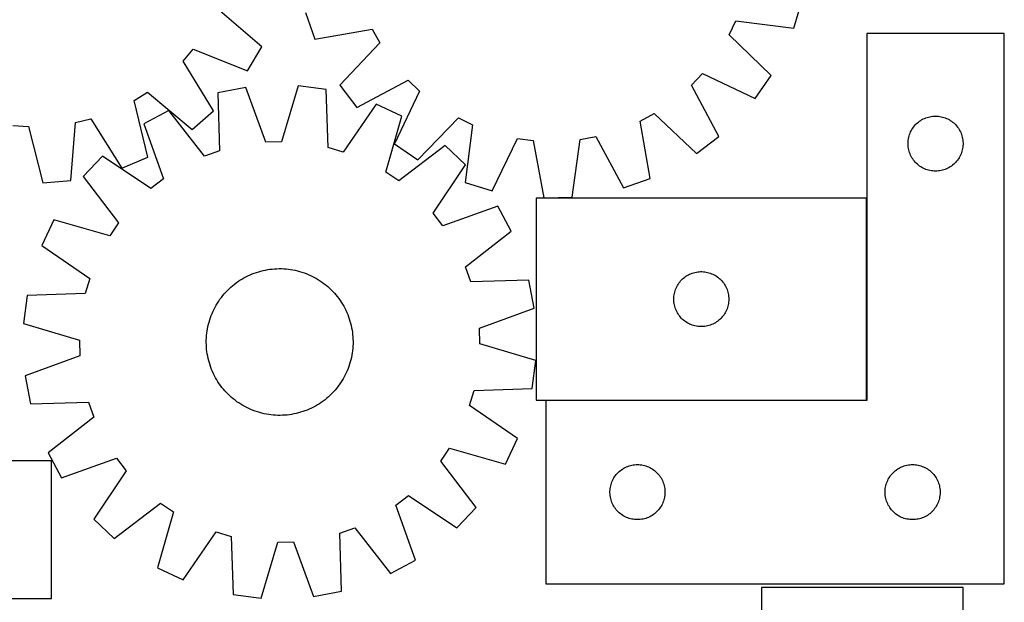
# Model space of a CAD drawing. Header units: millimetres. Extents: x 7 to 1493, y 7 to 2993.
# Tile 8 of 12: x 957 to 1493, y 2111 to 2429. Entities that reach past the tile are written whole.
import ezdxf

# ---------------------------------------------------------------- set-up
doc = ezdxf.new("R2010")
doc.units = ezdxf.units.MM
doc.layers.add('COMMON', color=5, linetype='CONTINUOUS', true_color=0x0000ff)
doc.layers.add('CUT', color=7, linetype='CONTINUOUS', true_color=0x000000)

msp = doc.modelspace()

# ---------------------------------------------------------------- linework, layer by layer
at = {"layer": 'COMMON'}
for p, q in [((1418.337228, 2221.231314), (1418.337228, 2331.231314)), ((1243.437228, 2221.131313), (1418.237227, 2221.131313))]:
    msp.add_line(p, q, dxfattribs=at)
at = {"layer": 'CUT'}
for p, q in [((1378.660507, 2423.92605), (1383.081485, 2438.663265)), ((1088.718314, 2413.843833), (1064.543314, 2434.448302)), ((1112.503271, 2432.516276), (1117.588942, 2417.995033)), ((1343.441303, 2420.281283), (1347.159453, 2428.007519)), ((1347.159453, 2428.007519), (1378.660507, 2423.92605)), ((1117.588942, 2417.995033), (1148.872146, 2423.502834)), ((1148.872146, 2423.502834), (1152.937329, 2415.953419)), ((1493.437228, 2421.031313), (1418.437228, 2421.031313)), ((1418.437228, 2421.031313), (1418.437228, 2221.031313)), ((1493.437228, 2121.031313), (1493.437228, 2421.031313)), ((1152.937329, 2415.953419), (1131.119496, 2392.867559)), ((1366.285013, 2398.210043), (1343.441303, 2420.281283)), ((1045.748429, 2405.917282), (1051.274227, 2412.47357)), ((1051.274227, 2412.47357), (1080.765158, 2400.672733)), ((1080.765158, 2400.672733), (1088.718314, 2413.843833)), ((1062.373089, 2378.850781), (1045.748429, 2405.917282)), ((1140.443567, 2380.628595), (1168.493659, 2395.533867)), ((1168.493659, 2395.533867), (1174.692774, 2389.610157)), ((1322.904615, 2392.97723), (1328.828325, 2399.176346)), ((1328.828325, 2399.176346), (1357.526364, 2385.560276)), ((1357.526364, 2385.560276), (1366.285013, 2398.210043)), ((1019.05686, 2384.590608), (1026.338211, 2389.118443)), ((1026.338211, 2389.118443), (1050.739094, 2368.781982)), ((1079.864074, 2391.64173), (1064.748044, 2388.771856)), ((1064.748044, 2388.771856), (1065.542907, 2357.01744)), ((1090.762572, 2361.805552), (1079.864074, 2391.64173)), ((1108.389611, 2392.513274), (1099.332917, 2362.067403)), ((1123.652649, 2390.571575), (1108.389611, 2392.513274)), ((1124.797851, 2358.827863), (1123.652649, 2390.571575)), ((1131.119496, 2392.867559), (1140.443567, 2380.628595)), ((1174.692774, 2389.610157), (1161.076705, 2360.912119)), ((1337.809887, 2364.927139), (1322.904615, 2392.97723)), ((1026.503842, 2353.711534), (1019.05686, 2384.590608)), ((1037.887968, 2379.128093), (1024.398609, 2371.727571)), ((1057.472942, 2354.120023), (1037.887968, 2379.128093)), ((1050.739094, 2368.781982), (1062.373089, 2378.850781)), ((1151.051369, 2382.585587), (1133.029649, 2356.428516)), ((1164.967363, 2376.022384), (1151.051369, 2382.585587)), ((987.081365, 2372.555884), (995.40552, 2374.61205)), ((995.40552, 2374.61205), (1012.327826, 2347.730639)), ((1156.247168, 2345.478433), (1164.967363, 2376.022384)), ((1173.726472, 2352.153469), (1195.797712, 2374.99718)), ((1195.797712, 2374.99718), (1203.523948, 2371.279029)), ((1294.935649, 2373.355718), (1302.485063, 2377.4209)), ((1300.44345, 2342.072513), (1294.935649, 2373.355718)), ((1302.485063, 2377.4209), (1325.570923, 2355.603067)), ((1446.034946, 2372.298292), (1446.628086, 2372.79311)), ((1446.628086, 2372.79311), (1447.245912, 2373.256738)), ((1447.245912, 2373.256738), (1447.886785, 2373.687946)), ((1447.886785, 2373.687946), (1448.549007, 2374.085592)), ((1448.549007, 2374.085592), (1449.230821, 2374.448619)), ((1449.230821, 2374.448619), (1449.930419, 2374.776067)), ((1449.930419, 2374.776067), (1450.645947, 2375.067065)), ((1450.645947, 2375.067065), (1451.375506, 2375.320844)), ((1451.375506, 2375.320844), (1452.117161, 2375.536729)), ((1452.117161, 2375.536729), (1452.868947, 2375.714148)), ((1452.868947, 2375.714148), (1453.628869, 2375.852631)), ((1453.628869, 2375.852631), (1454.394913, 2375.951811)), ((1454.394913, 2375.951811), (1455.165047, 2376.011424)), ((1455.165047, 2376.011424), (1455.937228, 2376.031313)), ((1455.937228, 2376.031313), (1456.709409, 2376.011424)), ((1456.709409, 2376.011424), (1457.479543, 2375.951811)), ((1457.479543, 2375.951811), (1458.245587, 2375.852631)), ((1458.245587, 2375.852631), (1459.005509, 2375.714148)), ((1459.005509, 2375.714148), (1459.757295, 2375.536729)), ((1459.757295, 2375.536729), (1460.498951, 2375.320844)), ((1460.498951, 2375.320844), (1461.228509, 2375.067065)), ((1461.228509, 2375.067065), (1461.944037, 2374.776067)), ((1461.944037, 2374.776067), (1462.643635, 2374.448619)), ((1462.643635, 2374.448619), (1463.325449, 2374.085592)), ((1463.325449, 2374.085592), (1463.987671, 2373.687946)), ((1463.987671, 2373.687946), (1464.628545, 2373.256738)), ((1464.628545, 2373.256738), (1465.24637, 2372.79311)), ((1465.24637, 2372.79311), (1465.83951, 2372.298292)), ((952.951928, 2370.991154), (961.50406, 2370.374378)), ((961.50406, 2370.374378), (969.291317, 2339.579356)), ((984.621708, 2340.886896), (987.081365, 2372.555884)), ((1024.398609, 2371.727571), (1034.967223, 2341.772953)), ((1203.523948, 2371.279029), (1199.442478, 2339.777976)), ((1442.042369, 2366.682231), (1442.351694, 2367.390029)), ((1442.351694, 2367.390029), (1442.697046, 2368.080964)), ((1442.697046, 2368.080964), (1443.077509, 2368.753205)), ((1443.077509, 2368.753205), (1443.492073, 2369.404969)), ((1443.492073, 2369.404969), (1443.939639, 2370.034527)), ((1443.939639, 2370.034527), (1444.419021, 2370.640211)), ((1444.419021, 2370.640211), (1444.928948, 2371.220413)), ((1444.928948, 2371.220413), (1445.468066, 2371.773596)), ((1445.468066, 2371.773596), (1446.034946, 2372.298292)), ((1465.83951, 2372.298292), (1466.40639, 2371.773596)), ((1466.40639, 2371.773596), (1466.945509, 2371.220413)), ((1466.945509, 2371.220413), (1467.455435, 2370.640211)), ((1467.455435, 2370.640211), (1467.934817, 2370.034527)), ((1467.934817, 2370.034527), (1468.382383, 2369.404969)), ((1468.382383, 2369.404969), (1468.796947, 2368.753205)), ((1468.796947, 2368.753205), (1469.17741, 2368.080964)), ((1469.17741, 2368.080964), (1469.522762, 2367.390029)), ((1469.522762, 2367.390029), (1469.832088, 2366.682231)), ((1099.332917, 2362.067403), (1090.762572, 2361.805552)), ((1214.179693, 2335.356998), (1228.111595, 2363.903046)), ((1228.111595, 2363.903046), (1236.608654, 2362.754413)), ((1236.608654, 2362.754413), (1242.461306, 2331.533887)), ((1257.843388, 2331.883337), (1262.2722, 2363.337436)), ((1262.2722, 2363.337436), (1270.70833, 2364.870757)), ((1270.70833, 2364.870757), (1285.922207, 2336.986842)), ((1325.570923, 2355.603067), (1337.809887, 2364.927139)), ((1440.942201, 2361.417532), (1440.981965, 2362.188945)), ((1440.981965, 2362.188945), (1441.061388, 2362.957288)), ((1441.061388, 2362.957288), (1441.180259, 2363.720524)), ((1441.180259, 2363.720524), (1441.338262, 2364.476629)), ((1441.338262, 2364.476629), (1441.53498, 2365.223598)), ((1441.53498, 2365.223598), (1441.76989, 2365.959449)), ((1441.76989, 2365.959449), (1442.042369, 2366.682231)), ((1469.832088, 2366.682231), (1470.104566, 2365.959449)), ((1470.104566, 2365.959449), (1470.339476, 2365.223598)), ((1470.339476, 2365.223598), (1470.536194, 2364.476629)), ((1470.536194, 2364.476629), (1470.694197, 2363.720524)), ((1470.694197, 2363.720524), (1470.813068, 2362.957288)), ((1470.813068, 2362.957288), (1470.892491, 2362.188945)), ((1470.892491, 2362.188945), (1470.932255, 2361.417532)), ((1065.542907, 2357.01744), (1057.472942, 2354.120023)), ((1133.029649, 2356.428516), (1124.797851, 2358.827863)), ((1161.076705, 2360.912119), (1173.726472, 2352.153469)), ((1188.557288, 2359.960588), (1163.334635, 2340.652752)), ((1199.764044, 2349.418332), (1188.557288, 2359.960588)), ((1440.942201, 2360.645094), (1440.942201, 2361.417532)), ((1440.981965, 2359.873681), (1440.942201, 2360.645094)), ((1441.061388, 2359.105338), (1440.981965, 2359.873681)), ((1441.180259, 2358.342102), (1441.061388, 2359.105338)), ((1441.338262, 2357.585997), (1441.180259, 2358.342102)), ((1441.53498, 2356.839028), (1441.338262, 2357.585997)), ((1441.76989, 2356.103177), (1441.53498, 2356.839028)), ((1470.339476, 2356.839028), (1470.104566, 2356.103177)), ((1470.536194, 2357.585997), (1470.339476, 2356.839028)), ((1470.694197, 2358.342102), (1470.536194, 2357.585997)), ((1470.813068, 2359.105338), (1470.694197, 2358.342102)), ((1470.892491, 2359.873681), (1470.813068, 2359.105338)), ((1470.932255, 2360.645094), (1470.892491, 2359.873681)), ((1470.932255, 2361.417532), (1470.932255, 2360.645094)), ((1001.833246, 2354.255587), (991.29099, 2343.048831)), ((1028.187581, 2336.523589), (1001.833246, 2354.255587)), ((1012.327826, 2347.730639), (1026.503842, 2353.711534)), ((1442.042369, 2355.380395), (1441.76989, 2356.103177)), ((1442.351694, 2354.672597), (1442.042369, 2355.380395)), ((1442.697046, 2353.981662), (1442.351694, 2354.672597)), ((1443.077509, 2353.309421), (1442.697046, 2353.981662)), ((1443.492073, 2352.657657), (1443.077509, 2353.309421)), ((1443.939639, 2352.028099), (1443.492073, 2352.657657)), ((1444.419021, 2351.422415), (1443.939639, 2352.028099)), ((1444.928948, 2350.842213), (1444.419021, 2351.422415)), ((1467.455435, 2351.422415), (1466.945509, 2350.842213)), ((1467.934817, 2352.028099), (1467.455435, 2351.422415)), ((1468.382383, 2352.657657), (1467.934817, 2352.028099)), ((1468.796947, 2353.309421), (1468.382383, 2352.657657)), ((1469.17741, 2353.981662), (1468.796947, 2353.309421)), ((1469.522762, 2354.672597), (1469.17741, 2353.981662)), ((1469.832088, 2355.380395), (1469.522762, 2354.672597)), ((1470.104566, 2356.103177), (1469.832088, 2355.380395)), ((1182.032046, 2323.063997), (1199.764044, 2349.418332)), ((1445.468066, 2350.28903), (1444.928948, 2350.842213)), ((1446.034946, 2349.764334), (1445.468066, 2350.28903)), ((1446.628086, 2349.269516), (1446.034946, 2349.764334)), ((1447.245912, 2348.805888), (1446.628086, 2349.269516)), ((1447.886785, 2348.37468), (1447.245912, 2348.805888)), ((1448.549007, 2347.977034), (1447.886785, 2348.37468)), ((1449.230821, 2347.614007), (1448.549007, 2347.977034)), ((1449.930419, 2347.286559), (1449.230821, 2347.614007)), ((1450.645947, 2346.995561), (1449.930419, 2347.286559)), ((1451.375506, 2346.741782), (1450.645947, 2346.995561)), ((1452.117161, 2346.525897), (1451.375506, 2346.741782)), ((1452.868947, 2346.348478), (1452.117161, 2346.525897)), ((1453.628869, 2346.209995), (1452.868947, 2346.348478)), ((1454.394913, 2346.110815), (1453.628869, 2346.209995)), ((1455.165047, 2346.051202), (1454.394913, 2346.110815)), ((1455.937228, 2346.031313), (1455.165047, 2346.051202)), ((1456.709409, 2346.051202), (1455.937228, 2346.031313)), ((1457.479543, 2346.110815), (1456.709409, 2346.051202)), ((1458.245587, 2346.209995), (1457.479543, 2346.110815)), ((1459.005509, 2346.348478), (1458.245587, 2346.209995)), ((1459.757295, 2346.525897), (1459.005509, 2346.348478)), ((1460.498951, 2346.741782), (1459.757295, 2346.525897)), ((1461.228509, 2346.995561), (1460.498951, 2346.741782)), ((1461.944037, 2347.286559), (1461.228509, 2346.995561)), ((1462.643635, 2347.614007), (1461.944037, 2347.286559)), ((1463.325449, 2347.977034), (1462.643635, 2347.614007)), ((1463.987671, 2348.37468), (1463.325449, 2347.977034)), ((1464.628545, 2348.805888), (1463.987671, 2348.37468)), ((1465.24637, 2349.269516), (1464.628545, 2348.805888)), ((1465.83951, 2349.764334), (1465.24637, 2349.269516)), ((1466.40639, 2350.28903), (1465.83951, 2349.764334)), ((1466.945509, 2350.842213), (1466.40639, 2350.28903)), ((969.291317, 2339.579356), (984.621708, 2340.886896)), ((991.29099, 2343.048831), (1010.598825, 2317.826178)), ((1034.967223, 2341.772953), (1028.187581, 2336.523589)), ((1163.334635, 2340.652752), (1156.247168, 2345.478433)), ((1285.922207, 2336.986842), (1300.44345, 2342.072513)), ((1199.442478, 2339.777976), (1214.179693, 2335.356998)), ((1418.237227, 2331.231314), (1238.237227, 2331.231314)), ((1238.237227, 2331.231314), (1238.237227, 2221.231314)), ((1242.461306, 2331.533887), (1257.843388, 2331.883337)), ((1418.237227, 2221.231314), (1418.237227, 2331.231314)), ((1217.236028, 2326.852969), (1187.28141, 2316.284354)), ((1224.63655, 2313.363609), (1217.236028, 2326.852969)), ((975.229194, 2319.458907), (968.66599, 2305.542912)), ((1005.773145, 2310.738712), (975.229194, 2319.458907)), ((1187.28141, 2316.284354), (1182.032046, 2323.063997)), ((1010.598825, 2317.826178), (1005.773145, 2310.738712)), ((1199.62848, 2293.778636), (1224.63655, 2313.363609)), ((968.66599, 2305.542912), (994.823062, 2287.521193)), ((1089.381961, 2291.84636), (1090.610629, 2292.109764)), ((1090.610629, 2292.109764), (1091.846965, 2292.334445)), ((1091.846965, 2292.334445), (1093.089748, 2292.52018)), ((1093.089748, 2292.52018), (1094.337751, 2292.666787)), ((1094.337751, 2292.666787), (1095.589744, 2292.774122)), ((1095.589744, 2292.774122), (1096.844491, 2292.842077)), ((1096.844491, 2292.842077), (1098.100753, 2292.870586)), ((1098.100753, 2292.870586), (1099.35729, 2292.85962)), ((1099.35729, 2292.85962), (1100.612863, 2292.809192)), ((1100.612863, 2292.809192), (1101.866233, 2292.71935)), ((1101.866233, 2292.71935), (1103.116162, 2292.590182)), ((1103.116162, 2292.590182), (1104.361417, 2292.421818)), ((1104.361417, 2292.421818), (1105.600769, 2292.214422)), ((1105.600769, 2292.214422), (1106.832995, 2291.968199)), ((1202.525897, 2285.70867), (1199.62848, 2293.778636)), ((994.823062, 2287.521193), (992.423715, 2279.289394)), ((1076.711677, 2286.494217), (1077.778482, 2287.158245)), ((1077.778482, 2287.158245), (1078.865619, 2287.788437)), ((1078.865619, 2287.788437), (1079.972013, 2288.384169)), ((1079.972013, 2288.384169), (1081.096575, 2288.944856)), ((1081.096575, 2288.944856), (1082.238193, 2289.469942)), ((1082.238193, 2289.469942), (1083.39574, 2289.958909)), ((1083.39574, 2289.958909), (1084.568076, 2290.411277)), ((1084.568076, 2290.411277), (1085.754042, 2290.826597)), ((1085.754042, 2290.826597), (1086.952469, 2291.204459)), ((1086.952469, 2291.204459), (1088.162173, 2291.544492)), ((1088.162173, 2291.544492), (1089.381961, 2291.84636)), ((1106.832995, 2291.968199), (1108.056879, 2291.683393)), ((1108.056879, 2291.683393), (1109.271214, 2291.360284)), ((1109.271214, 2291.360284), (1110.474799, 2290.999191)), ((1110.474799, 2290.999191), (1111.666449, 2290.600471)), ((1111.666449, 2290.600471), (1112.844987, 2290.164518)), ((1112.844987, 2290.164518), (1114.009249, 2289.69176)), ((1114.009249, 2289.69176), (1115.158088, 2289.182666)), ((1115.158088, 2289.182666), (1116.290368, 2288.637736)), ((1116.290368, 2288.637736), (1117.404973, 2288.05751)), ((1117.404973, 2288.05751), (1118.500803, 2287.44256)), ((1118.500803, 2287.44256), (1119.576776, 2286.793492)), ((1119.576776, 2286.793492), (1120.63183, 2286.110947)), ((1316.970248, 2286.133596), (1317.494944, 2286.700476)), ((1317.494944, 2286.700476), (1318.048127, 2287.239595)), ((1318.048127, 2287.239595), (1318.628329, 2287.749521)), ((1318.628329, 2287.749521), (1319.234013, 2288.228903)), ((1319.234013, 2288.228903), (1319.863571, 2288.676469)), ((1319.863571, 2288.676469), (1320.515335, 2289.091033)), ((1320.515335, 2289.091033), (1321.187576, 2289.471496)), ((1321.187576, 2289.471496), (1321.878511, 2289.816848)), ((1321.878511, 2289.816848), (1322.586309, 2290.126174)), ((1322.586309, 2290.126174), (1323.309091, 2290.398652)), ((1323.309091, 2290.398652), (1324.044943, 2290.633562)), ((1324.044943, 2290.633562), (1324.791911, 2290.83028)), ((1324.791911, 2290.83028), (1325.548016, 2290.988283)), ((1325.548016, 2290.988283), (1326.311252, 2291.107154)), ((1326.311252, 2291.107154), (1327.079595, 2291.186577)), ((1327.079595, 2291.186577), (1327.851008, 2291.226341)), ((1327.851008, 2291.226341), (1328.623446, 2291.226341)), ((1328.623446, 2291.226341), (1329.394859, 2291.186577)), ((1329.394859, 2291.186577), (1330.163202, 2291.107154)), ((1330.163202, 2291.107154), (1330.926438, 2290.988283)), ((1330.926438, 2290.988283), (1331.682543, 2290.83028)), ((1331.682543, 2290.83028), (1332.429512, 2290.633562)), ((1332.429512, 2290.633562), (1333.165363, 2290.398652)), ((1333.165363, 2290.398652), (1333.888145, 2290.126174)), ((1333.888145, 2290.126174), (1334.595943, 2289.816848)), ((1334.595943, 2289.816848), (1335.286878, 2289.471496)), ((1335.286878, 2289.471496), (1335.959119, 2289.091033)), ((1335.959119, 2289.091033), (1336.610883, 2288.676469)), ((1336.610883, 2288.676469), (1337.240441, 2288.228903)), ((1337.240441, 2288.228903), (1337.846125, 2287.749521)), ((1337.846125, 2287.749521), (1338.426327, 2287.239595)), ((1338.426327, 2287.239595), (1338.97951, 2286.700476)), ((1338.97951, 2286.700476), (1339.504206, 2286.133596)), ((1069.898966, 2280.957673), (1070.795225, 2281.838425)), ((1070.795225, 2281.838425), (1071.718708, 2282.690591)), ((1071.718708, 2282.690591), (1072.668502, 2283.513329)), ((1072.668502, 2283.513329), (1073.64367, 2284.305828)), ((1073.64367, 2284.305828), (1074.64325, 2285.067304)), ((1074.64325, 2285.067304), (1075.666256, 2285.797007)), ((1075.666256, 2285.797007), (1076.711677, 2286.494217)), ((1120.63183, 2286.110947), (1121.664925, 2285.395599)), ((1121.664925, 2285.395599), (1122.67504, 2284.648154)), ((1122.67504, 2284.648154), (1123.661178, 2283.869349)), ((1123.661178, 2283.869349), (1124.622368, 2283.059953)), ((1124.622368, 2283.059953), (1125.557659, 2282.220765)), ((1125.557659, 2282.220765), (1126.466129, 2281.352612)), ((1126.466129, 2281.352612), (1127.346882, 2280.456352)), ((1234.280313, 2286.503534), (1202.525897, 2285.70867)), ((1237.150186, 2271.387504), (1234.280313, 2286.503534)), ((1313.947696, 2280.793037), (1314.201475, 2281.522595)), ((1314.201475, 2281.522595), (1314.492473, 2282.238123)), ((1314.492473, 2282.238123), (1314.819921, 2282.937721)), ((1314.819921, 2282.937721), (1315.182948, 2283.619535)), ((1315.182948, 2283.619535), (1315.580594, 2284.281757)), ((1315.580594, 2284.281757), (1316.011802, 2284.92263)), ((1316.011802, 2284.92263), (1316.47543, 2285.540456)), ((1316.47543, 2285.540456), (1316.970248, 2286.133596)), ((1339.504206, 2286.133596), (1339.999024, 2285.540456)), ((1339.999024, 2285.540456), (1340.462652, 2284.92263)), ((1340.462652, 2284.92263), (1340.89386, 2284.281757)), ((1340.89386, 2284.281757), (1341.291506, 2283.619535)), ((1341.291506, 2283.619535), (1341.654533, 2282.937721)), ((1341.654533, 2282.937721), (1341.981981, 2282.238123)), ((1341.981981, 2282.238123), (1342.272979, 2281.522595)), ((1342.272979, 2281.522595), (1342.526758, 2280.793037)), ((960.680002, 2278.144193), (958.738304, 2262.881154)), ((992.423715, 2279.289394), (960.680002, 2278.144193)), ((1065.140631, 2275.123374), (1065.855979, 2276.156468)), ((1065.855979, 2276.156468), (1066.603424, 2277.166583)), ((1066.603424, 2277.166583), (1067.382229, 2278.152722)), ((1067.382229, 2278.152722), (1068.191625, 2279.113911)), ((1068.191625, 2279.113911), (1069.030813, 2280.049202)), ((1069.030813, 2280.049202), (1069.898966, 2280.957673)), ((1127.346882, 2280.456352), (1128.199048, 2279.53287)), ((1128.199048, 2279.53287), (1129.021786, 2278.583076)), ((1129.021786, 2278.583076), (1129.814284, 2277.607907)), ((1129.814284, 2277.607907), (1130.575761, 2276.608327)), ((1130.575761, 2276.608327), (1131.305464, 2275.585322)), ((1313.237227, 2276.231314), (1313.257116, 2277.003495)), ((1313.257116, 2275.459133), (1313.237227, 2276.231314)), ((1313.257116, 2277.003495), (1313.316729, 2277.773629)), ((1313.316729, 2277.773629), (1313.415909, 2278.539673)), ((1313.415909, 2278.539673), (1313.554392, 2279.299595)), ((1313.554392, 2279.299595), (1313.731811, 2280.051381)), ((1313.731811, 2280.051381), (1313.947696, 2280.793037)), ((1342.526758, 2280.793037), (1342.742643, 2280.051381)), ((1342.742643, 2280.051381), (1342.920062, 2279.299595)), ((1342.920062, 2279.299595), (1343.058546, 2278.539673)), ((1343.058546, 2278.539673), (1343.157725, 2277.773629)), ((1343.157725, 2277.773629), (1343.217338, 2277.003495)), ((1343.217338, 2277.003495), (1343.237227, 2276.231314)), ((1343.237227, 2276.231314), (1343.217338, 2275.459133)), ((1062.068912, 2269.649631), (1062.613841, 2270.781912)), ((1062.613841, 2270.781912), (1063.194068, 2271.896517)), ((1063.194068, 2271.896517), (1063.809018, 2272.992346)), ((1063.809018, 2272.992346), (1064.458086, 2274.068319)), ((1064.458086, 2274.068319), (1065.140631, 2275.123374)), ((1131.305464, 2275.585322), (1132.002674, 2274.539901)), ((1132.002674, 2274.539901), (1132.666702, 2273.473095)), ((1132.666702, 2273.473095), (1133.296893, 2272.385959)), ((1133.296893, 2272.385959), (1133.892626, 2271.279564)), ((1133.892626, 2271.279564), (1134.453312, 2270.155003)), ((1207.314009, 2260.489005), (1237.150186, 2271.387504)), ((1313.316729, 2274.688999), (1313.257116, 2275.459133)), ((1313.415909, 2273.922955), (1313.316729, 2274.688999)), ((1313.554392, 2273.163033), (1313.415909, 2273.922955)), ((1313.731811, 2272.411247), (1313.554392, 2273.163033)), ((1313.947696, 2271.669592), (1313.731811, 2272.411247)), ((1314.201475, 2270.940033), (1313.947696, 2271.669592)), ((1314.492473, 2270.224505), (1314.201475, 2270.940033)), ((1342.272979, 2270.940033), (1341.981981, 2270.224505)), ((1342.526758, 2271.669592), (1342.272979, 2270.940033)), ((1342.742643, 2272.411247), (1342.526758, 2271.669592)), ((1342.920062, 2273.163033), (1342.742643, 2272.411247)), ((1343.058546, 2273.922955), (1342.920062, 2273.163033)), ((1343.157725, 2274.688999), (1343.058546, 2273.922955)), ((1343.217338, 2275.459133), (1343.157725, 2274.688999)), ((1060.252386, 2264.966343), (1060.651106, 2266.157993)), ((1060.651106, 2266.157993), (1061.08706, 2267.33653)), ((1061.08706, 2267.33653), (1061.559818, 2268.500793)), ((1061.559818, 2268.500793), (1062.068912, 2269.649631)), ((1134.453312, 2270.155003), (1134.978398, 2269.013385)), ((1134.978398, 2269.013385), (1135.467366, 2267.855837)), ((1135.467366, 2267.855837), (1135.919733, 2266.683502)), ((1135.919733, 2266.683502), (1136.335053, 2265.497535)), ((1136.335053, 2265.497535), (1136.712916, 2264.299109)), ((1314.819921, 2269.524907), (1314.492473, 2270.224505)), ((1315.182948, 2268.843093), (1314.819921, 2269.524907)), ((1315.580594, 2268.180871), (1315.182948, 2268.843093)), ((1316.011802, 2267.539998), (1315.580594, 2268.180871)), ((1316.47543, 2266.922172), (1316.011802, 2267.539998)), ((1316.970248, 2266.329032), (1316.47543, 2266.922172)), ((1317.494944, 2265.762152), (1316.970248, 2266.329032)), ((1318.048127, 2265.223034), (1317.494944, 2265.762152)), ((1318.628329, 2264.713107), (1318.048127, 2265.223034)), ((1338.426327, 2265.223034), (1337.846125, 2264.713107)), ((1338.97951, 2265.762152), (1338.426327, 2265.223034)), ((1339.504206, 2266.329032), (1338.97951, 2265.762152)), ((1339.999024, 2266.922172), (1339.504206, 2266.329032)), ((1340.462652, 2267.539998), (1339.999024, 2266.922172)), ((1340.89386, 2268.180871), (1340.462652, 2267.539998)), ((1341.291506, 2268.843093), (1340.89386, 2268.180871)), ((1341.654533, 2269.524907), (1341.291506, 2268.843093)), ((1341.981981, 2270.224505), (1341.654533, 2269.524907)), ((958.738304, 2262.881154), (989.184175, 2253.82446)), ((1058.82976, 2258.85296), (1059.037156, 2260.092313)), ((1059.037156, 2260.092313), (1059.283378, 2261.324539)), ((1059.283378, 2261.324539), (1059.568185, 2262.548423)), ((1059.568185, 2262.548423), (1059.891294, 2263.762757)), ((1059.891294, 2263.762757), (1060.252386, 2264.966343)), ((1136.712916, 2264.299109), (1137.052949, 2263.089404)), ((1137.052949, 2263.089404), (1137.354817, 2261.869616)), ((1137.354817, 2261.869616), (1137.618221, 2260.640948)), ((1137.618221, 2260.640948), (1137.842901, 2259.404613)), ((1207.575859, 2251.918661), (1207.314009, 2260.489005)), ((1319.234013, 2264.233725), (1318.628329, 2264.713107)), ((1319.863571, 2263.786159), (1319.234013, 2264.233725)), ((1320.515335, 2263.371595), (1319.863571, 2263.786159)), ((1321.187576, 2262.991132), (1320.515335, 2263.371595)), ((1321.878511, 2262.64578), (1321.187576, 2262.991132)), ((1322.586309, 2262.336454), (1321.878511, 2262.64578)), ((1323.309091, 2262.063976), (1322.586309, 2262.336454)), ((1324.044943, 2261.829066), (1323.309091, 2262.063976)), ((1324.791911, 2261.632348), (1324.044943, 2261.829066)), ((1325.548016, 2261.474345), (1324.791911, 2261.632348)), ((1326.311252, 2261.355474), (1325.548016, 2261.474345)), ((1327.079595, 2261.276051), (1326.311252, 2261.355474)), ((1327.851008, 2261.236287), (1327.079595, 2261.276051)), ((1328.623446, 2261.236287), (1327.851008, 2261.236287)), ((1329.394859, 2261.276051), (1328.623446, 2261.236287)), ((1330.163202, 2261.355474), (1329.394859, 2261.276051)), ((1330.926438, 2261.474345), (1330.163202, 2261.355474)), ((1331.682543, 2261.632348), (1330.926438, 2261.474345)), ((1332.429512, 2261.829066), (1331.682543, 2261.632348)), ((1333.165363, 2262.063976), (1332.429512, 2261.829066)), ((1333.888145, 2262.336454), (1333.165363, 2262.063976)), ((1334.595943, 2262.64578), (1333.888145, 2262.336454)), ((1335.286878, 2262.991132), (1334.595943, 2262.64578)), ((1335.959119, 2263.371595), (1335.286878, 2262.991132)), ((1336.610883, 2263.786159), (1335.959119, 2263.371595)), ((1337.240441, 2264.233725), (1336.610883, 2263.786159)), ((1337.846125, 2264.713107), (1337.240441, 2264.233725)), ((1058.391957, 2253.848834), (1058.442386, 2255.104407)), ((1058.442386, 2255.104407), (1058.532228, 2256.357776)), ((1058.532228, 2256.357776), (1058.661395, 2257.607705)), ((1058.661395, 2257.607705), (1058.82976, 2258.85296)), ((1137.842901, 2259.404613), (1138.028637, 2258.16183)), ((1138.028637, 2258.16183), (1138.175244, 2256.913826)), ((1138.175244, 2256.913826), (1138.282578, 2255.661833)), ((1138.282578, 2255.661833), (1138.350533, 2254.407087)), ((989.184175, 2253.82446), (989.446026, 2245.254116)), ((1058.380992, 2252.592296), (1058.391957, 2253.848834)), ((1058.409501, 2251.336034), (1058.380992, 2252.592296)), ((1058.477456, 2250.081288), (1058.409501, 2251.336034)), ((1058.58479, 2248.829295), (1058.477456, 2250.081288)), ((1138.227806, 2249.385345), (1138.098639, 2248.135416)), ((1138.317649, 2250.638714), (1138.227806, 2249.385345)), ((1138.368077, 2251.894287), (1138.317649, 2250.638714)), ((1138.350533, 2254.407087), (1138.379042, 2253.150825)), ((1138.379042, 2253.150825), (1138.368077, 2251.894287)), ((1238.02173, 2242.861967), (1207.575859, 2251.918661)), ((989.446026, 2245.254116), (959.609848, 2234.355617)), ((1058.731397, 2247.581291), (1058.58479, 2248.829295)), ((1058.917133, 2246.338508), (1058.731397, 2247.581291)), ((1059.141814, 2245.102173), (1058.917133, 2246.338508)), ((1059.405218, 2243.873505), (1059.141814, 2245.102173)), ((1059.707085, 2242.653717), (1059.405218, 2243.873505)), ((1137.476656, 2244.418582), (1137.19185, 2243.194698)), ((1137.722879, 2245.650808), (1137.476656, 2244.418582)), ((1137.930274, 2246.890161), (1137.722879, 2245.650808)), ((1138.098639, 2248.135416), (1137.930274, 2246.890161)), ((1060.047118, 2241.444012), (1059.707085, 2242.653717)), ((1060.424981, 2240.245586), (1060.047118, 2241.444012)), ((1060.840301, 2239.059619), (1060.424981, 2240.245586)), ((1061.292668, 2237.887284), (1060.840301, 2239.059619)), ((1135.672974, 2238.406591), (1135.200217, 2237.242328)), ((1136.108928, 2239.585128), (1135.672974, 2238.406591)), ((1136.507648, 2240.776778), (1136.108928, 2239.585128)), ((1136.868741, 2241.980364), (1136.507648, 2240.776778)), ((1137.19185, 2243.194698), (1136.868741, 2241.980364)), ((1236.080032, 2227.598928), (1238.02173, 2242.861967)), ((959.609848, 2234.355617), (962.479721, 2219.239587)), ((1061.781636, 2236.729736), (1061.292668, 2237.887284)), ((1062.306722, 2235.588118), (1061.781636, 2236.729736)), ((1062.867408, 2234.463557), (1062.306722, 2235.588118)), ((1063.463141, 2233.357162), (1062.867408, 2234.463557)), ((1064.093332, 2232.270026), (1063.463141, 2233.357162)), ((1133.565967, 2233.846604), (1132.951016, 2232.750775)), ((1134.146193, 2234.961209), (1133.565967, 2233.846604)), ((1134.691122, 2236.09349), (1134.146193, 2234.961209)), ((1135.200217, 2237.242328), (1134.691122, 2236.09349)), ((1064.757361, 2231.20322), (1064.093332, 2232.270026)), ((1065.45457, 2230.157799), (1064.757361, 2231.20322)), ((1066.184274, 2229.134794), (1065.45457, 2230.157799)), ((1066.94575, 2228.135214), (1066.184274, 2229.134794)), ((1067.738248, 2227.160045), (1066.94575, 2228.135214)), ((1130.15661, 2228.576538), (1129.377806, 2227.590399)), ((1130.904056, 2229.586653), (1130.15661, 2228.576538)), ((1131.619404, 2230.619747), (1130.904056, 2229.586653)), ((1132.301948, 2231.674802), (1131.619404, 2230.619747)), ((1132.951016, 2232.750775), (1132.301948, 2231.674802)), ((1068.560986, 2226.210251), (1067.738248, 2227.160045)), ((1069.413152, 2225.286769), (1068.560986, 2226.210251)), ((1070.293905, 2224.390509), (1069.413152, 2225.286769)), ((1071.202375, 2223.522356), (1070.293905, 2224.390509)), ((1072.137667, 2222.683168), (1071.202375, 2223.522356)), ((1073.098856, 2221.873772), (1072.137667, 2222.683168)), ((1125.041326, 2223.05253), (1124.091532, 2222.229792)), ((1125.964809, 2223.904696), (1125.041326, 2223.05253)), ((1126.861069, 2224.785448), (1125.964809, 2223.904696)), ((1127.729221, 2225.693919), (1126.861069, 2224.785448)), ((1128.56841, 2226.62921), (1127.729221, 2225.693919)), ((1129.377806, 2227.590399), (1128.56841, 2226.62921)), ((1201.936972, 2218.221928), (1204.33632, 2226.453727)), ((1204.33632, 2226.453727), (1236.080032, 2227.598928)), ((962.479721, 2219.239587), (994.234138, 2220.034451)), ((994.234138, 2220.034451), (997.131555, 2211.964485)), ((1074.084995, 2221.094967), (1073.098856, 2221.873772)), ((1075.09511, 2220.347522), (1074.084995, 2221.094967)), ((1076.128204, 2219.632174), (1075.09511, 2220.347522)), ((1077.183258, 2218.949629), (1076.128204, 2219.632174)), ((1078.259231, 2218.300561), (1077.183258, 2218.949629)), ((1079.355061, 2217.685611), (1078.259231, 2218.300561)), ((1080.469666, 2217.105385), (1079.355061, 2217.685611)), ((1081.601947, 2216.560456), (1080.469666, 2217.105385)), ((1116.788021, 2217.358952), (1115.66346, 2216.798265)), ((1117.894416, 2217.954684), (1116.788021, 2217.358952)), ((1118.981552, 2218.584876), (1117.894416, 2217.954684)), ((1120.048357, 2219.248904), (1118.981552, 2218.584876)), ((1121.093778, 2219.946114), (1120.048357, 2219.248904)), ((1122.116784, 2220.675817), (1121.093778, 2219.946114)), ((1123.116364, 2221.437293), (1122.116784, 2220.675817)), ((1124.091532, 2222.229792), (1123.116364, 2221.437293)), ((1228.094044, 2200.200209), (1201.936972, 2218.221928)), ((1238.237227, 2221.231314), (1418.237227, 2221.231314)), ((1418.437228, 2221.031313), (1243.437228, 2221.031313)), ((1243.437228, 2221.031313), (1243.437228, 2121.031313)), ((997.131555, 2211.964485), (972.123485, 2192.379512)), ((1082.750785, 2216.051361), (1081.601947, 2216.560456)), ((1083.915047, 2215.578603), (1082.750785, 2216.051361)), ((1085.093585, 2215.14265), (1083.915047, 2215.578603)), ((1086.285235, 2214.74393), (1085.093585, 2215.14265)), ((1087.488821, 2214.382837), (1086.285235, 2214.74393)), ((1088.703155, 2214.059728), (1087.488821, 2214.382837)), ((1089.927039, 2213.774922), (1088.703155, 2214.059728)), ((1091.159265, 2213.528699), (1089.927039, 2213.774922)), ((1092.398617, 2213.321303), (1091.159265, 2213.528699)), ((1093.643872, 2213.152939), (1092.398617, 2213.321303)), ((1094.893801, 2213.023771), (1093.643872, 2213.152939)), ((1096.147171, 2212.933929), (1094.893801, 2213.023771)), ((1097.402744, 2212.883501), (1096.147171, 2212.933929)), ((1098.659282, 2212.872535), (1097.402744, 2212.883501)), ((1099.915543, 2212.901044), (1098.659282, 2212.872535)), ((1101.17029, 2212.968999), (1099.915543, 2212.901044)), ((1102.422283, 2213.076334), (1101.17029, 2212.968999)), ((1103.670287, 2213.222941), (1102.422283, 2213.076334)), ((1104.913069, 2213.408676), (1103.670287, 2213.222941)), ((1106.149405, 2213.633357), (1104.913069, 2213.408676)), ((1107.378073, 2213.896761), (1106.149405, 2213.633357)), ((1108.597861, 2214.198629), (1107.378073, 2213.896761)), ((1109.807565, 2214.538662), (1108.597861, 2214.198629)), ((1111.005992, 2214.916524), (1109.807565, 2214.538662)), ((1112.191958, 2215.331844), (1111.005992, 2214.916524)), ((1113.364294, 2215.784212), (1112.191958, 2215.331844)), ((1114.521842, 2216.273179), (1113.364294, 2215.784212)), ((1115.66346, 2216.798265), (1114.521842, 2216.273179)), ((1221.530841, 2186.284214), (1228.094044, 2200.200209)), ((972.123485, 2192.379512), (979.524007, 2178.890152)), ((1186.161209, 2187.916943), (1190.986889, 2195.004409)), ((1190.986889, 2195.004409), (1221.530841, 2186.284214)), ((973.970458, 2188.023826), (773.970458, 2188.023826)), ((973.970458, 2113.023826), (973.970458, 2188.023826)), ((979.524007, 2178.890152), (1009.478625, 2189.458767)), ((1009.478625, 2189.458767), (1014.727988, 2182.679124)), ((1205.469045, 2162.69429), (1186.161209, 2187.916943)), ((1286.730821, 2184.448619), (1287.430419, 2184.776067)), ((1287.430419, 2184.776067), (1288.145947, 2185.067065)), ((1288.145947, 2185.067065), (1288.875506, 2185.320844)), ((1288.875506, 2185.320844), (1289.617161, 2185.536729)), ((1289.617161, 2185.536729), (1290.368947, 2185.714148)), ((1290.368947, 2185.714148), (1291.128869, 2185.852631)), ((1291.128869, 2185.852631), (1291.894913, 2185.951811)), ((1291.894913, 2185.951811), (1292.665047, 2186.011424)), ((1292.665047, 2186.011424), (1293.437228, 2186.031313)), ((1293.437228, 2186.031313), (1294.209409, 2186.011424)), ((1294.209409, 2186.011424), (1294.979543, 2185.951811)), ((1294.979543, 2185.951811), (1295.745587, 2185.852631)), ((1295.745587, 2185.852631), (1296.505509, 2185.714148)), ((1296.505509, 2185.714148), (1297.257295, 2185.536729)), ((1297.257295, 2185.536729), (1297.998951, 2185.320844)), ((1297.998951, 2185.320844), (1298.728509, 2185.067065)), ((1298.728509, 2185.067065), (1299.444037, 2184.776067)), ((1299.444037, 2184.776067), (1300.143635, 2184.448619)), ((1436.730821, 2184.448619), (1437.430419, 2184.776067)), ((1437.430419, 2184.776067), (1438.145947, 2185.067065)), ((1438.145947, 2185.067065), (1438.875506, 2185.320844)), ((1438.875506, 2185.320844), (1439.617161, 2185.536729)), ((1439.617161, 2185.536729), (1440.368947, 2185.714148)), ((1440.368947, 2185.714148), (1441.128869, 2185.852631)), ((1441.128869, 2185.852631), (1441.894913, 2185.951811)), ((1441.894913, 2185.951811), (1442.665047, 2186.011424)), ((1442.665047, 2186.011424), (1443.437228, 2186.031313)), ((1443.437228, 2186.031313), (1444.209409, 2186.011424)), ((1444.209409, 2186.011424), (1444.979543, 2185.951811)), ((1444.979543, 2185.951811), (1445.745587, 2185.852631)), ((1445.745587, 2185.852631), (1446.505509, 2185.714148)), ((1446.505509, 2185.714148), (1447.257295, 2185.536729)), ((1447.257295, 2185.536729), (1447.998951, 2185.320844)), ((1447.998951, 2185.320844), (1448.728509, 2185.067065)), ((1448.728509, 2185.067065), (1449.444037, 2184.776067)), ((1449.444037, 2184.776067), (1450.143635, 2184.448619)), ((1014.727988, 2182.679124), (996.99599, 2156.324789)), ((1280.577509, 2178.753205), (1280.992073, 2179.404969)), ((1280.992073, 2179.404969), (1281.439639, 2180.034527)), ((1281.439639, 2180.034527), (1281.919021, 2180.640211)), ((1281.919021, 2180.640211), (1282.428948, 2181.220413)), ((1282.428948, 2181.220413), (1282.968066, 2181.773596)), ((1282.968066, 2181.773596), (1283.534946, 2182.298292)), ((1283.534946, 2182.298292), (1284.128086, 2182.79311)), ((1284.128086, 2182.79311), (1284.745912, 2183.256738)), ((1284.745912, 2183.256738), (1285.386785, 2183.687946)), ((1285.386785, 2183.687946), (1286.049007, 2184.085592)), ((1286.049007, 2184.085592), (1286.730821, 2184.448619)), ((1300.143635, 2184.448619), (1300.825449, 2184.085592)), ((1300.825449, 2184.085592), (1301.487671, 2183.687946)), ((1301.487671, 2183.687946), (1302.128545, 2183.256738)), ((1302.128545, 2183.256738), (1302.74637, 2182.79311)), ((1302.74637, 2182.79311), (1303.33951, 2182.298292)), ((1303.33951, 2182.298292), (1303.90639, 2181.773596)), ((1303.90639, 2181.773596), (1304.445509, 2181.220413)), ((1304.445509, 2181.220413), (1304.955435, 2180.640211)), ((1304.955435, 2180.640211), (1305.434817, 2180.034527)), ((1305.434817, 2180.034527), (1305.882383, 2179.404969)), ((1305.882383, 2179.404969), (1306.296947, 2178.753205)), ((1430.577509, 2178.753205), (1430.992073, 2179.404969)), ((1430.992073, 2179.404969), (1431.439639, 2180.034527)), ((1431.439639, 2180.034527), (1431.919021, 2180.640211)), ((1431.919021, 2180.640211), (1432.428948, 2181.220413)), ((1432.428948, 2181.220413), (1432.968066, 2181.773596)), ((1432.968066, 2181.773596), (1433.534946, 2182.298292)), ((1433.534946, 2182.298292), (1434.128086, 2182.79311)), ((1434.128086, 2182.79311), (1434.745912, 2183.256738)), ((1434.745912, 2183.256738), (1435.386785, 2183.687946)), ((1435.386785, 2183.687946), (1436.049007, 2184.085592)), ((1436.049007, 2184.085592), (1436.730821, 2184.448619)), ((1450.143635, 2184.448619), (1450.825449, 2184.085592)), ((1450.825449, 2184.085592), (1451.487671, 2183.687946)), ((1451.487671, 2183.687946), (1452.128545, 2183.256738)), ((1452.128545, 2183.256738), (1452.74637, 2182.79311)), ((1452.74637, 2182.79311), (1453.33951, 2182.298292)), ((1453.33951, 2182.298292), (1453.90639, 2181.773596)), ((1453.90639, 2181.773596), (1454.445509, 2181.220413)), ((1454.445509, 2181.220413), (1454.955435, 2180.640211)), ((1454.955435, 2180.640211), (1455.434817, 2180.034527)), ((1455.434817, 2180.034527), (1455.882383, 2179.404969)), ((1455.882383, 2179.404969), (1456.296947, 2178.753205)), ((1278.680259, 2173.720524), (1278.838262, 2174.476629)), ((1278.838262, 2174.476629), (1279.03498, 2175.223598)), ((1279.03498, 2175.223598), (1279.26989, 2175.959449)), ((1279.26989, 2175.959449), (1279.542369, 2176.682231)), ((1279.542369, 2176.682231), (1279.851694, 2177.390029)), ((1279.851694, 2177.390029), (1280.197046, 2178.080964)), ((1280.197046, 2178.080964), (1280.577509, 2178.753205)), ((1306.296947, 2178.753205), (1306.67741, 2178.080964)), ((1306.67741, 2178.080964), (1307.022762, 2177.390029)), ((1307.022762, 2177.390029), (1307.332088, 2176.682231)), ((1307.332088, 2176.682231), (1307.604566, 2175.959449)), ((1307.604566, 2175.959449), (1307.839476, 2175.223598)), ((1307.839476, 2175.223598), (1308.036194, 2174.476629)), ((1308.036194, 2174.476629), (1308.194197, 2173.720524)), ((1428.680259, 2173.720524), (1428.838262, 2174.476629)), ((1428.838262, 2174.476629), (1429.03498, 2175.223598)), ((1429.03498, 2175.223598), (1429.26989, 2175.959449)), ((1429.26989, 2175.959449), (1429.542369, 2176.682231)), ((1429.542369, 2176.682231), (1429.851694, 2177.390029)), ((1429.851694, 2177.390029), (1430.197046, 2178.080964)), ((1430.197046, 2178.080964), (1430.577509, 2178.753205)), ((1456.296947, 2178.753205), (1456.67741, 2178.080964)), ((1456.67741, 2178.080964), (1457.022762, 2177.390029)), ((1457.022762, 2177.390029), (1457.332088, 2176.682231)), ((1457.332088, 2176.682231), (1457.604566, 2175.959449)), ((1457.604566, 2175.959449), (1457.839476, 2175.223598)), ((1457.839476, 2175.223598), (1458.036194, 2174.476629)), ((1458.036194, 2174.476629), (1458.194197, 2173.720524)), ((1161.792811, 2163.970168), (1168.572453, 2169.219532)), ((1168.572453, 2169.219532), (1194.926789, 2151.487534)), ((1278.442201, 2171.417532), (1278.481965, 2172.188945)), ((1278.442201, 2170.645094), (1278.442201, 2171.417532)), ((1278.481965, 2169.873681), (1278.442201, 2170.645094)), ((1278.481965, 2172.188945), (1278.561388, 2172.957288)), ((1278.561388, 2169.105338), (1278.481965, 2169.873681)), ((1278.561388, 2172.957288), (1278.680259, 2173.720524)), ((1278.680259, 2168.342102), (1278.561388, 2169.105338)), ((1308.194197, 2173.720524), (1308.313068, 2172.957288)), ((1308.313068, 2169.105338), (1308.194197, 2168.342102)), ((1308.313068, 2172.957288), (1308.392491, 2172.188945)), ((1308.392491, 2169.873681), (1308.313068, 2169.105338)), ((1308.392491, 2172.188945), (1308.432255, 2171.417532)), ((1308.432255, 2170.645094), (1308.392491, 2169.873681)), ((1308.432255, 2171.417532), (1308.432255, 2170.645094)), ((1428.442201, 2171.417532), (1428.481965, 2172.188945)), ((1428.442201, 2170.645094), (1428.442201, 2171.417532)), ((1428.481965, 2169.873681), (1428.442201, 2170.645094)), ((1428.481965, 2172.188945), (1428.561388, 2172.957288)), ((1428.561388, 2169.105338), (1428.481965, 2169.873681)), ((1428.561388, 2172.957288), (1428.680259, 2173.720524)), ((1428.680259, 2168.342102), (1428.561388, 2169.105338)), ((1458.194197, 2173.720524), (1458.313068, 2172.957288)), ((1458.313068, 2169.105338), (1458.194197, 2168.342102)), ((1458.313068, 2172.957288), (1458.392491, 2172.188945)), ((1458.392491, 2169.873681), (1458.313068, 2169.105338)), ((1458.392491, 2172.188945), (1458.432255, 2171.417532)), ((1458.432255, 2170.645094), (1458.392491, 2169.873681)), ((1458.432255, 2171.417532), (1458.432255, 2170.645094)), ((1008.202746, 2145.782533), (1033.4254, 2165.090369)), ((1033.4254, 2165.090369), (1040.512866, 2160.264688)), ((1172.361426, 2134.01555), (1161.792811, 2163.970168)), ((1278.838262, 2167.585997), (1278.680259, 2168.342102)), ((1279.03498, 2166.839028), (1278.838262, 2167.585997)), ((1279.26989, 2166.103177), (1279.03498, 2166.839028)), ((1279.542369, 2165.380395), (1279.26989, 2166.103177)), ((1279.851694, 2164.672597), (1279.542369, 2165.380395)), ((1280.197046, 2163.981662), (1279.851694, 2164.672597)), ((1280.577509, 2163.309421), (1280.197046, 2163.981662)), ((1280.992073, 2162.657657), (1280.577509, 2163.309421)), ((1306.296947, 2163.309421), (1305.882383, 2162.657657)), ((1306.67741, 2163.981662), (1306.296947, 2163.309421)), ((1307.022762, 2164.672597), (1306.67741, 2163.981662)), ((1307.332088, 2165.380395), (1307.022762, 2164.672597)), ((1307.604566, 2166.103177), (1307.332088, 2165.380395)), ((1307.839476, 2166.839028), (1307.604566, 2166.103177)), ((1308.036194, 2167.585997), (1307.839476, 2166.839028)), ((1308.194197, 2168.342102), (1308.036194, 2167.585997)), ((1428.838262, 2167.585997), (1428.680259, 2168.342102)), ((1429.03498, 2166.839028), (1428.838262, 2167.585997)), ((1429.26989, 2166.103177), (1429.03498, 2166.839028)), ((1429.542369, 2165.380395), (1429.26989, 2166.103177)), ((1429.851694, 2164.672597), (1429.542369, 2165.380395)), ((1430.197046, 2163.981662), (1429.851694, 2164.672597)), ((1430.577509, 2163.309421), (1430.197046, 2163.981662)), ((1430.992073, 2162.657657), (1430.577509, 2163.309421)), ((1456.296947, 2163.309421), (1455.882383, 2162.657657)), ((1456.67741, 2163.981662), (1456.296947, 2163.309421)), ((1457.022762, 2164.672597), (1456.67741, 2163.981662)), ((1457.332088, 2165.380395), (1457.022762, 2164.672597)), ((1457.604566, 2166.103177), (1457.332088, 2165.380395)), ((1457.839476, 2166.839028), (1457.604566, 2166.103177)), ((1458.036194, 2167.585997), (1457.839476, 2166.839028)), ((1458.194197, 2168.342102), (1458.036194, 2167.585997)), ((1040.512866, 2160.264688), (1031.792671, 2129.720737)), ((1194.926789, 2151.487534), (1205.469045, 2162.69429)), ((1281.439639, 2162.028099), (1280.992073, 2162.657657)), ((1281.919021, 2161.422415), (1281.439639, 2162.028099)), ((1282.428948, 2160.842213), (1281.919021, 2161.422415)), ((1282.968066, 2160.28903), (1282.428948, 2160.842213)), ((1283.534946, 2159.764334), (1282.968066, 2160.28903)), ((1284.128086, 2159.269516), (1283.534946, 2159.764334)), ((1284.745912, 2158.805888), (1284.128086, 2159.269516)), ((1285.386785, 2158.37468), (1284.745912, 2158.805888)), ((1286.049007, 2157.977034), (1285.386785, 2158.37468)), ((1286.730821, 2157.614007), (1286.049007, 2157.977034)), ((1300.825449, 2157.977034), (1300.143635, 2157.614007)), ((1301.487671, 2158.37468), (1300.825449, 2157.977034)), ((1302.128545, 2158.805888), (1301.487671, 2158.37468)), ((1302.74637, 2159.269516), (1302.128545, 2158.805888)), ((1303.33951, 2159.764334), (1302.74637, 2159.269516)), ((1303.90639, 2160.28903), (1303.33951, 2159.764334)), ((1304.445509, 2160.842213), (1303.90639, 2160.28903)), ((1304.955435, 2161.422415), (1304.445509, 2160.842213)), ((1305.434817, 2162.028099), (1304.955435, 2161.422415)), ((1305.882383, 2162.657657), (1305.434817, 2162.028099)), ((1431.439639, 2162.028099), (1430.992073, 2162.657657)), ((1431.919021, 2161.422415), (1431.439639, 2162.028099)), ((1432.428948, 2160.842213), (1431.919021, 2161.422415)), ((1432.968066, 2160.28903), (1432.428948, 2160.842213)), ((1433.534946, 2159.764334), (1432.968066, 2160.28903)), ((1434.128086, 2159.269516), (1433.534946, 2159.764334)), ((1434.745912, 2158.805888), (1434.128086, 2159.269516)), ((1435.386785, 2158.37468), (1434.745912, 2158.805888)), ((1436.049007, 2157.977034), (1435.386785, 2158.37468)), ((1436.730821, 2157.614007), (1436.049007, 2157.977034)), ((1450.825449, 2157.977034), (1450.143635, 2157.614007)), ((1451.487671, 2158.37468), (1450.825449, 2157.977034)), ((1452.128545, 2158.805888), (1451.487671, 2158.37468)), ((1452.74637, 2159.269516), (1452.128545, 2158.805888)), ((1453.33951, 2159.764334), (1452.74637, 2159.269516)), ((1453.90639, 2160.28903), (1453.33951, 2159.764334)), ((1454.445509, 2160.842213), (1453.90639, 2160.28903)), ((1454.955435, 2161.422415), (1454.445509, 2160.842213)), ((1455.434817, 2162.028099), (1454.955435, 2161.422415)), ((1455.882383, 2162.657657), (1455.434817, 2162.028099)), ((996.99599, 2156.324789), (1008.202746, 2145.782533)), ((1287.430419, 2157.286559), (1286.730821, 2157.614007)), ((1288.145947, 2156.995561), (1287.430419, 2157.286559)), ((1288.875506, 2156.741782), (1288.145947, 2156.995561)), ((1289.617161, 2156.525897), (1288.875506, 2156.741782)), ((1290.368947, 2156.348478), (1289.617161, 2156.525897)), ((1291.128869, 2156.209995), (1290.368947, 2156.348478)), ((1291.894913, 2156.110815), (1291.128869, 2156.209995)), ((1292.665047, 2156.051202), (1291.894913, 2156.110815)), ((1293.437228, 2156.031313), (1292.665047, 2156.051202)), ((1294.209409, 2156.051202), (1293.437228, 2156.031313)), ((1294.979543, 2156.110815), (1294.209409, 2156.051202)), ((1295.745587, 2156.209995), (1294.979543, 2156.110815)), ((1296.505509, 2156.348478), (1295.745587, 2156.209995)), ((1297.257295, 2156.525897), (1296.505509, 2156.348478)), ((1297.998951, 2156.741782), (1297.257295, 2156.525897)), ((1298.728509, 2156.995561), (1297.998951, 2156.741782)), ((1299.444037, 2157.286559), (1298.728509, 2156.995561)), ((1300.143635, 2157.614007), (1299.444037, 2157.286559)), ((1437.430419, 2157.286559), (1436.730821, 2157.614007)), ((1438.145947, 2156.995561), (1437.430419, 2157.286559)), ((1438.875506, 2156.741782), (1438.145947, 2156.995561)), ((1439.617161, 2156.525897), (1438.875506, 2156.741782)), ((1440.368947, 2156.348478), (1439.617161, 2156.525897)), ((1441.128869, 2156.209995), (1440.368947, 2156.348478)), ((1441.894913, 2156.110815), (1441.128869, 2156.209995)), ((1442.665047, 2156.051202), (1441.894913, 2156.110815)), ((1443.437228, 2156.031313), (1442.665047, 2156.051202)), ((1444.209409, 2156.051202), (1443.437228, 2156.031313)), ((1444.979543, 2156.110815), (1444.209409, 2156.051202)), ((1445.745587, 2156.209995), (1444.979543, 2156.110815)), ((1446.505509, 2156.348478), (1445.745587, 2156.209995)), ((1447.257295, 2156.525897), (1446.505509, 2156.348478)), ((1447.998951, 2156.741782), (1447.257295, 2156.525897)), ((1448.728509, 2156.995561), (1447.998951, 2156.741782)), ((1449.444037, 2157.286559), (1448.728509, 2156.995561)), ((1450.143635, 2157.614007), (1449.444037, 2157.286559)), ((1045.708666, 2123.157534), (1063.730385, 2149.314605)), ((1063.730385, 2149.314605), (1071.962183, 2146.915258)), ((1131.217127, 2148.725681), (1139.287093, 2151.623098)), ((1132.011991, 2116.971265), (1131.217127, 2148.725681)), ((1139.287093, 2151.623098), (1158.872066, 2126.615028)), ((1071.962183, 2146.915258), (1073.107385, 2115.171546)), ((1088.370424, 2113.229847), (1097.427118, 2143.675718)), ((1097.427118, 2143.675718), (1105.997462, 2143.937569)), ((1105.997462, 2143.937569), (1116.89596, 2114.101391)), ((1158.872066, 2126.615028), (1172.361426, 2134.01555)), ((1031.792671, 2129.720737), (1045.708666, 2123.157534)), ((1243.437228, 2121.031313), (1493.437228, 2121.031313)), ((1073.107385, 2115.171546), (1088.370424, 2113.229847)), ((1116.89596, 2114.101391), (1132.011991, 2116.971265)), ((1361.099119, 2119.108715), (1361.099119, 1939.108715)), ((1471.099119, 2119.108715), (1361.099119, 2119.108715)), ((1471.099119, 1939.108715), (1471.099119, 2119.108715)), ((673.970458, 2113.023826), (973.970458, 2113.023826))]:
    msp.add_line(p, q, dxfattribs=at)

doc.saveas('drawing.dxf')
